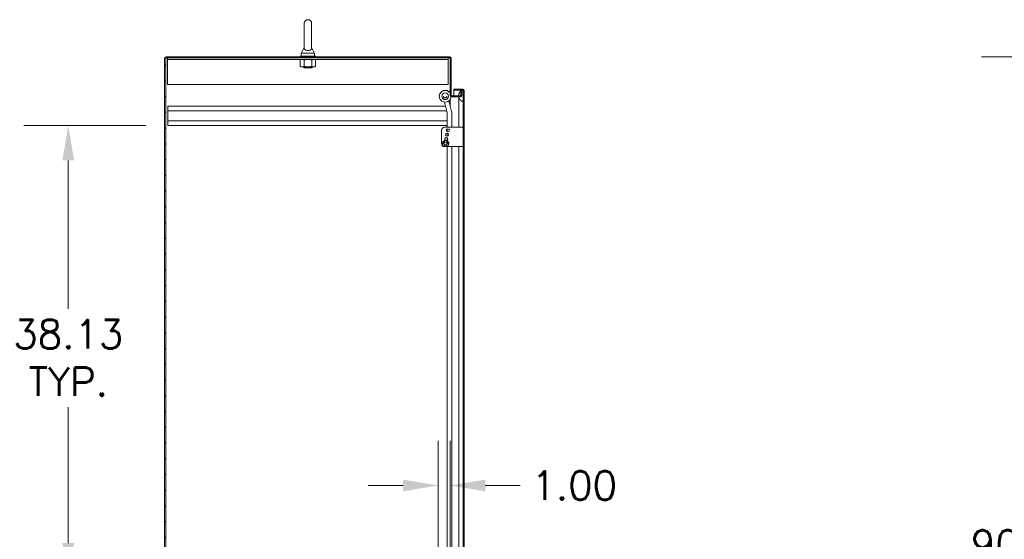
# Model space of a CAD drawing. Header units: inches. Extents: x 4 to 506, y 11 to 319.
# Tile 11 of 47: x 89 to 172, y 197 to 240. Entities that reach past the tile are written whole.
import ezdxf

# ---------------------------------------------------------------- set-up
doc = ezdxf.new("R2010")
doc.units = ezdxf.units.IN
doc.header["$LTSCALE"] = 30
doc.header["$MEASUREMENT"] = 0
for name, color, linetype, lineweight in [('Dimension (ANSI)', 7, 'Continuous', 5), ('Hatch (ANSI)', 7, 'Continuous', 5), ('Visible (ANSI)', 7, 'Continuous', 5)]:
    doc.layers.add(name, color=color, linetype=linetype, lineweight=lineweight)
doc.styles.add('ROMANS', font='romans.shx')
doc.dimstyles.new('Default (ANSI)', dxfattribs={"dimscale": 30, "dimtxt": 0.08, "dimasz": 0.098425, "dimexe": 0.125, "dimexo": 0.0625, "dimgap": 0.031496, "dimtad": 0, "dimtih": 1, "dimtoh": 1, "dimrnd": 1e-08, "dimzin": 0, "dimdsep": 46, "dimtxsty": 'ROMANS', "dimcen": 0.09, "dimdle": 0.393701, "dimclrd": 256, "dimclre": 256, "dimclrt": 256, "dimadec": 0, "dimazin": 0, "dimtfac": 1.25, "dimtofl": 0, "dimtmove": 0, "dimatfit": 3, "dimfxl": 0, "dimtolj": 1, "dimtzin": 0, "dimlwd": -1, "dimlwe": -1, "dimarcsym": 0})

# ---------------------------------------------------------------- blocks, each defined once
blk = doc.blocks.new('*D11')
at = {"layer": 'Defpoints', "color": 0}
for p in [(194.559, 237.255), (173.767, 147.13), (194.559, 147.13)]:
    blk.add_point(p, dxfattribs=at)
at = {"layer": 'Dimension (ANSI)'}
for p, q in [((192.684, 237.255), (170.017, 237.255)), ((173.767, 234.302), (173.767, 198.337)), ((173.767, 150.082), (173.767, 186.047)), ((192.684, 147.13), (170.017, 147.13))]:
    blk.add_line(p, q, dxfattribs=at)
for points in [[(173.275, 234.302), (174.259, 234.302), (173.767, 237.255)], [(173.275, 150.082), (174.259, 150.082), (173.767, 147.13)]]:
    blk.add_solid(points, dxfattribs=at)
at = {"layer": 'Dimension (ANSI)', "insert": (173.767, 192.192), "char_height": 2.4, "attachment_point": 5, "style": 'ROMANS'}
blk.add_mtext('\\A1;90.13\\PTUB\\PHEIGHT', dxfattribs=at)
blk = doc.blocks.new('*D20')
at = {"layer": 'Defpoints', "color": 0}
for p in [(93.147, 231.47), (101.543, 231.47), (101.543, 193.345)]:
    blk.add_point(p, dxfattribs=at)
at = {"layer": 'Dimension (ANSI)'}
for p, q in [((99.668, 231.47), (89.397, 231.47)), ((93.147, 228.517), (93.147, 216.03)), ((93.147, 196.297), (93.147, 207.74)), ((99.668, 193.345), (89.397, 193.345))]:
    blk.add_line(p, q, dxfattribs=at)
for points in [[(92.655, 228.517), (93.64, 228.517), (93.147, 231.47)], [(92.655, 196.297), (93.64, 196.297), (93.147, 193.345)]]:
    blk.add_solid(points, dxfattribs=at)
at = {"layer": 'Dimension (ANSI)', "insert": (93.147, 211.885), "char_height": 2.4, "attachment_point": 5, "style": 'ROMANS'}
blk.add_mtext('\\A1;38.13\\PTYP.', dxfattribs=at)
blk = doc.blocks.new('*D24')
at = {"layer": 'Defpoints', "color": 0}
for p in [(125.293, 201.148), (124.293, 193.73), (125.293, 154.38)]:
    blk.add_point(p, dxfattribs=at)
at = {"layer": 'Dimension (ANSI)'}
for p, q in [((124.293, 195.605), (124.293, 204.898)), ((125.293, 156.255), (125.293, 204.898)), ((121.34, 201.148), (118.388, 201.148)), ((128.246, 201.148), (131.199, 201.148))]:
    blk.add_line(p, q, dxfattribs=at)
for points in [[(121.34, 201.64), (121.34, 200.656), (124.293, 201.148)], [(128.246, 201.64), (128.246, 200.656), (125.293, 201.148)]]:
    blk.add_solid(points, dxfattribs=at)
at = {"layer": 'Dimension (ANSI)', "insert": (132.143, 202.348), "char_height": 2.4, "attachment_point": 1, "style": 'ROMANS'}
blk.add_mtext('\\A1;1.00', dxfattribs=at)

msp = doc.modelspace()

# ---------------------------------------------------------------- hatches: boundary and pattern name
at = {"layer": 'Hatch (ANSI)'}
h = msp.add_hatch(dxfattribs=at)
h.set_pattern_fill('ANSI31', color=256, scale=7.5, style=0)
h.paths.add_polyline_path([(101.3554, 237.1609), (101.2617, 237.1609), (101.2617, 147.2233), (101.3554, 147.2233)])
h = msp.add_hatch(dxfattribs=at)
h.set_pattern_fill('ANSI31', color=256, scale=30, angle=75, style=0)
edge = h.paths.add_edge_path()
edge.add_line((125.6135, 234.444), (126.2698, 234.444))
edge.add_line((126.2698, 234.444), (126.3259, 234.444))
edge.add_line((126.3259, 234.444), (126.3636, 234.444))
edge.add_ellipse((126.3636, 234.4127), major_axis=(0, 0.0312), ratio=1, start_angle=270, end_angle=360, ccw=False)
edge.add_line((126.3948, 234.4127), (126.3948, 234.3502))
edge.add_line((126.3948, 234.3502), (126.3948, 233.6002))
edge.add_line((126.3948, 233.6002), (126.3948, 154.8502))
edge.add_line((126.3948, 154.8502), (126.3948, 154.1002))
edge.add_line((126.3948, 154.1002), (126.3948, 154.0376))
edge.add_ellipse((126.3636, 154.0376), major_axis=(0.0313, 0), ratio=1, start_angle=270, end_angle=360, ccw=False)
edge.add_line((126.3636, 154.0064), (126.3256, 154.0064))
edge.add_line((126.3256, 154.0064), (126.2701, 154.0064))
edge.add_line((126.2701, 154.0064), (125.6135, 154.0064))
edge.add_line((125.6135, 154.0064), (125.6135, 153.9127))
edge.add_line((125.6135, 153.9127), (126.3636, 153.9127))
edge.add_ellipse((126.3636, 154.0376), major_axis=(0, -0.125), ratio=1, start_angle=0, end_angle=90)
edge.add_line((126.4885, 154.0376), (126.4885, 234.4127))
edge.add_ellipse((126.3636, 234.4127), major_axis=(0.1249, 0), ratio=1, start_angle=0, end_angle=90)
edge.add_line((126.3636, 234.5377), (125.6135, 234.5377))
edge.add_line((125.6135, 234.5377), (125.6135, 234.444))
h = msp.add_hatch(dxfattribs=at)
h.set_pattern_fill('ANSI31', color=256, scale=30, angle=-15, style=0)
edge = h.paths.add_edge_path()
edge.add_spline(control_points=[(126.2698, 154.944), (126.2502, 154.9376), (126.2313, 154.9259), (126.1939, 154.8972), (126.1743, 154.8775), (126.1194, 154.8132), (126.0827, 154.7542), (126.0395, 154.6392), (126.0227, 154.5781), (126.0201, 154.5046)], knot_values=[-2.2571609, -2.2571609, -2.2571609, -2.2571609, -1.9421555, -1.9421555, -1.5382838, -1.5382838, -0.6602481, -0.6602481, -0.0760582, -0.0760582, -0.0760582, -0.0760582], degree=3, periodic=0)
edge.add_line((126.0201, 154.5046), (126.293, 154.5046))
edge.add_line((126.293, 154.5046), (126.293, 154.4109))
edge.add_line((126.293, 154.4109), (126.0246, 154.4109))
edge.add_spline(control_points=[(126.0246, 154.4109), (126.0308, 154.3641), (126.0426, 154.3183), (126.0835, 154.2098), (126.1163, 154.1535), (126.1733, 154.078), (126.1997, 154.0502), (126.2393, 154.0208), (126.2542, 154.0119), (126.2698, 154.0065)], knot_values=[-0.9430852, -0.9430852, -0.9430852, -0.9430852, -0.7120009, -0.7120009, -0.3751501, -0.3751501, -0.1257788, -0.1257788, 0, 0, 0, 0], degree=3, periodic=0)
edge.add_spline(control_points=[(126.2698, 154.0065), (126.2699, 154.0065), (126.27, 154.0064), (126.2701, 154.0064)], knot_values=[-0.4962532, -0.4962532, -0.4962532, -0.4962532, -0.4953667, -0.4953667, -0.4953667, -0.4953667], degree=3, periodic=0)
edge.add_spline(control_points=[(126.2701, 154.0064), (126.2765, 154.0042), (126.283, 154.0026), (126.2959, 154.001), (126.3022, 154.001), (126.3144, 154.0026), (126.3202, 154.0041), (126.3256, 154.0064)], knot_values=[-0.4953667, -0.4953667, -0.4953667, -0.4953667, -0.4372195, -0.4372195, -0.3825643, -0.3825643, -0.3303998, -0.3303998, -0.3303998, -0.3303998], degree=3, periodic=0)
edge.add_spline(control_points=[(126.3256, 154.0064), (126.3286, 154.0076), (126.3315, 154.0091), (126.3449, 154.0169), (126.3538, 154.0255), (126.3754, 154.053), (126.3862, 154.076), (126.3948, 154.1002)], knot_values=[-0.3303998, -0.3303998, -0.3303998, -0.3303998, -0.3022453, -0.3022453, -0.195919, -0.195919, 0, 0, 0, 0], degree=3, periodic=0)
edge.add_line((126.3948, 154.1002), (126.3948, 154.8502))
edge.add_spline(control_points=[(126.3948, 154.8502), (126.3898, 154.8648), (126.3837, 154.8796), (126.3704, 154.9042), (126.3631, 154.915), (126.3476, 154.9313), (126.3399, 154.9375), (126.3227, 154.946), (126.3138, 154.9484), (126.2927, 154.9497), (126.281, 154.9477), (126.2698, 154.944)], knot_values=[-0.4494753, -0.4494753, -0.4494753, -0.4494753, -0.3321231, -0.3321231, -0.2359747, -0.2359747, -0.1608287, -0.1608287, -0.089664, -0.089664, 0, 0, 0, 0], degree=3, periodic=0)
edge = h.paths.add_edge_path()
edge.add_spline(control_points=[(126.0198, 233.9752), (126.0198, 233.9746), (126.0198, 233.9739), (126.0198, 233.9733)], knot_values=[-1.0427391, -1.0427391, -1.0427391, -1.0427391, -1.0395861, -1.0395861, -1.0395861, -1.0395861], degree=3, periodic=0)
edge.add_line((126.0198, 233.9733), (126.1681, 233.9733))
edge.add_ellipse((126.1681, 234.0045), major_axis=(0.0312, 0), ratio=1, start_angle=270, end_angle=360)
edge.add_line((126.1993, 234.0045), (126.1993, 234.3796))
edge.add_line((126.1993, 234.3796), (126.293, 234.3796))
edge.add_line((126.293, 234.3796), (126.293, 234.0045))
edge.add_ellipse((126.1681, 234.0045), major_axis=(0, -0.1249), ratio=1, start_angle=0, end_angle=90, ccw=False)
edge.add_line((126.1681, 233.8796), (126.0265, 233.8796))
edge.add_spline(control_points=[(126.0265, 233.8796), (126.0319, 233.8451), (126.0405, 233.8112), (126.0744, 233.7145), (126.1059, 233.6592), (126.1657, 233.5806), (126.1945, 233.5516), (126.2368, 233.5214), (126.253, 233.512), (126.2698, 233.5065)], knot_values=[-0.8885294, -0.8885294, -0.8885294, -0.8885294, -0.7197579, -0.7197579, -0.3955238, -0.3955238, -0.1347707, -0.1347707, 0, 0, 0, 0], degree=3, periodic=0)
edge.add_spline(control_points=[(126.2698, 233.5065), (126.2766, 233.5043), (126.2835, 233.5027), (126.297, 233.5012), (126.3035, 233.5012), (126.3192, 233.5034), (126.3279, 233.5065), (126.3464, 233.5176), (126.3552, 233.5262), (126.374, 233.5508), (126.3849, 233.5715), (126.3948, 233.6002)], knot_values=[-0.6647416, -0.6647416, -0.6647416, -0.6647416, -0.5774144, -0.5774144, -0.4971613, -0.4971613, -0.3816552, -0.3816552, -0.2317188, -0.2317188, 0, 0, 0, 0], degree=3, periodic=0)
edge.add_line((126.3948, 233.6002), (126.3948, 234.3502))
edge.add_spline(control_points=[(126.3948, 234.3502), (126.3896, 234.3651), (126.3832, 234.3801), (126.3693, 234.405), (126.3618, 234.416), (126.3458, 234.4322), (126.338, 234.4383), (126.328, 234.4431), (126.327, 234.4435), (126.3259, 234.444)], knot_values=[-0.4489058, -0.4489058, -0.4489058, -0.4489058, -0.3290151, -0.3290151, -0.2310988, -0.2310988, -0.1559399, -0.1559399, -0.1468565, -0.1468565, -0.1468565, -0.1468565], degree=3, periodic=0)
edge.add_spline(control_points=[(126.3259, 234.444), (126.3185, 234.4471), (126.3109, 234.4488), (126.2916, 234.4498), (126.2805, 234.4477), (126.2698, 234.444)], knot_values=[-0.1468565, -0.1468565, -0.1468565, -0.1468565, -0.085923, -0.085923, 0, 0, 0, 0], degree=3, periodic=0)
edge.add_spline(control_points=[(126.2698, 234.444), (126.2509, 234.4374), (126.2328, 234.4256), (126.1971, 234.3967), (126.1783, 234.3768), (126.1259, 234.3128), (126.0894, 234.2533), (126.0433, 234.136), (126.0213, 234.064), (126.0198, 233.9752)], knot_values=[-2.3914218, -2.3914218, -2.3914218, -2.3914218, -2.0558457, -2.0558457, -1.6231424, -1.6231424, -0.6762108, -0.6762108, 0, 0, 0, 0], degree=3, periodic=0)

# ---------------------------------------------------------------- linework, layer by layer
at = {"layer": 'Visible (ANSI)'}
for p, q in [((113.0142, 240.0671), (113.0142, 238.0071)), ((113.6342, 238.0071), (113.6342, 240.0671)), ((113.0142, 238.0071), (112.7642, 237.5671)), ((113.6342, 238.0071), (113.8842, 237.5671)), ((101.3554, 237.1609), (101.2617, 237.1609)), ((101.2617, 237.1609), (101.2617, 147.2233)), ((125.2618, 237.2546), (101.3554, 237.2546)), ((101.3554, 237.1609), (101.3554, 237.2546)), ((101.3554, 147.2233), (101.3554, 237.1609)), ((125.2618, 237.1609), (101.3554, 237.1609)), ((101.5117, 237.0359), (101.5117, 237.1609)), ((113.9492, 237.3171), (112.6992, 237.3171)), ((112.6992, 237.3171), (112.6992, 237.2546)), ((112.7642, 237.5671), (113.8842, 237.5671)), ((112.7642, 237.5671), (112.7642, 237.3171)), ((113.8842, 237.5671), (113.8842, 237.3171)), ((113.9492, 237.3171), (113.9492, 237.2546)), ((125.1367, 237.0359), (125.1367, 237.1609)), ((125.293, 234.0045), (125.293, 237.1296)), ((125.3867, 234.0045), (125.3867, 237.1296)), ((101.5117, 237.0359), (125.1367, 237.0359)), ((101.5117, 237.0359), (101.5117, 237.0203)), ((101.5117, 237.0203), (101.5117, 234.9109)), ((112.7617, 237.0359), (112.6747, 236.9856)), ((112.6747, 236.9856), (112.6747, 236.4451)), ((112.7617, 236.3949), (112.6747, 236.4451)), ((112.7617, 236.3949), (112.8371, 236.3949)), ((112.8371, 236.3949), (113.3242, 236.3949)), ((112.9492, 236.3949), (112.9492, 236.3908)), ((113.6992, 236.3908), (112.9492, 236.3908)), ((113.0093, 236.3596), (112.9492, 236.3908)), ((113.0093, 236.3346), (112.9756, 236.3171)), ((113.6728, 236.3171), (112.9756, 236.3171)), ((112.9995, 236.9856), (112.9995, 236.4451)), ((113.3242, 236.3949), (113.8114, 236.3949)), ((113.6392, 236.3596), (113.6992, 236.3908)), ((113.6392, 236.3346), (113.6728, 236.3171)), ((113.649, 236.9856), (113.649, 236.4451)), ((113.6992, 236.3949), (113.6992, 236.3908)), ((113.8114, 236.3949), (113.8867, 236.3949)), ((113.8867, 237.0359), (113.9737, 236.9856)), ((113.8867, 236.3949), (113.9737, 236.4451)), ((113.9737, 236.9856), (113.9737, 236.4451)), ((125.1367, 237.0359), (125.1367, 237.0203)), ((125.1367, 234.9109), (125.1367, 237.0203)), ((101.5117, 234.9109), (125.1367, 234.9109)), ((124.3763, 233.9286), (124.3763, 233.9289)), ((124.3763, 233.9275), (124.3763, 233.9278)), ((124.5951, 233.9274), (124.5951, 233.9274)), ((124.7357, 233.9273), (124.7357, 233.9272)), ((125.0169, 233.9273), (125.0169, 233.9272)), ((125.1576, 233.9274), (125.1576, 233.9274)), ((125.293, 234.0045), (125.3867, 234.0045)), ((125.418, 233.8796), (125.374, 233.8796)), ((125.418, 233.9733), (126.1681, 233.9733)), ((126.1681, 233.8796), (125.418, 233.8796)), ((126.3636, 234.5377), (125.6135, 234.5377)), ((125.6135, 234.5377), (125.6135, 234.444)), ((125.6135, 234.444), (126.3636, 234.444)), ((126.246, 234.4329), (125.6135, 234.4329)), ((125.6135, 234.4329), (125.6135, 233.9733)), ((126.0197, 233.4752), (126.0197, 233.8796)), ((126.1993, 234.3796), (126.1993, 234.0045)), ((126.1993, 234.3796), (126.293, 234.3796)), ((126.293, 234.0045), (126.293, 234.3796)), ((126.3636, 234.4329), (126.3442, 234.4329)), ((126.3948, 234.4127), (126.3948, 154.0376)), ((126.3948, 233.6002), (126.3948, 234.3502)), ((126.4885, 154.0376), (126.4885, 234.4127)), ((101.543, 233.0946), (124.9044, 233.0946)), ((101.543, 232.7096), (101.543, 233.0946)), ((124.8142, 233.4314), (125.055, 232.5328)), ((125.1785, 233.5291), (125.4191, 232.631)), ((125.293, 233.1016), (125.293, 233.6512)), ((126.0197, 231.319), (126.0197, 233.4752)), ((101.543, 232.7096), (101.543, 231.8546)), ((101.543, 232.7096), (125.0076, 232.7096)), ((125.0584, 232.5069), (125.0584, 231.319)), ((125.4354, 232.5069), (125.4354, 232.5076)), ((125.4354, 231.319), (125.4354, 232.5069)), ((101.543, 231.8546), (125.0584, 231.8546)), ((101.543, 231.4696), (101.543, 231.8546)), ((101.543, 231.4696), (125.0584, 231.4696)), ((124.8148, 231.319), (126.2698, 231.319)), ((126.3948, 231.319), (126.2698, 231.319)), ((124.5648, 229.939), (124.5648, 231.069)), ((125.0584, 231.1883), (125.0584, 230.9397)), ((125.0584, 230.8183), (125.0584, 230.5597)), ((124.7876, 229.9348), (124.7141, 229.908)), ((124.7923, 229.701), (124.8308, 229.8446)), ((126.2698, 229.689), (124.8148, 229.689)), ((124.834, 230.1103), (124.8558, 230.0502)), ((124.9688, 230.0502), (124.9907, 230.1103)), ((124.9939, 229.8446), (125.0323, 229.701)), ((125.1105, 229.908), (125.037, 229.9348)), ((125.0584, 230.4149), (125.0584, 230.2131)), ((125.0584, 229.689), (125.0584, 194.7569)), ((125.4354, 195.4969), (125.4354, 229.689)), ((126.0197, 194.5902), (126.0197, 229.689)), ((126.2698, 229.689), (126.3948, 229.689))]:
    msp.add_line(p, q, dxfattribs=at)
for centre, radius in [((124.8763, 233.9274), 0.2812), ((125.0373, 230.689), 0.131), ((125.0998, 231.064), 0.131), ((124.9123, 229.939), 0.1247)]:
    msp.add_circle(centre, radius, dxfattribs=at)
for centre, radius, start, end in [((113.3242, 240.0671), 0.31, 0, 180), ((125.2618, 237.1296), 0.1249, 0, 90), ((125.2618, 237.1296), 0.0312, 0, 90), ((113.0027, 236.3471), 0.0141, 297.5, 62.5), ((113.6457, 236.3471), 0.0141, 117.5, 242.5), ((125.418, 234.0045), 0.1249, 180, 270), ((125.418, 234.0045), 0.0312, 180, 270), ((126.1681, 234.0045), 0.1249, 270, 0), ((126.1681, 234.0045), 0.0312, 270, 0), ((126.3636, 234.4127), 0.1249, 0, 90), ((126.3636, 234.4127), 0.0312, 0, 90), ((124.8148, 231.069), 0.25, 90, 180), ((124.9748, 230.314), 0.131, 284.991734, 236.083621), ((124.8148, 229.939), 0.25, 180, 270), ((124.9123, 229.939), 0.2665, 296.761741, 243.238259), ((124.7055, 229.9315), 0.025, 172.862802, 290), ((124.9447, 229.9015), 0.266, 123.832008, 172.862802), ((124.9123, 229.939), 0.131, 116.586656, 182.83712), ((124.8105, 230.1017), 0.025, 20, 123.832008), ((124.9123, 229.939), 0.131, 230.500395, 309.499605), ((124.9123, 229.939), 0.131, 357.16288, 63.413344), ((125.0141, 230.1017), 0.025, 56.167992, 160), ((124.88, 229.9015), 0.266, 7.137198, 56.167992), ((125.1191, 229.9315), 0.025, 250, 7.137198)]:
    msp.add_arc(centre, radius, start, end, dxfattribs=at)
for centre, major_axis, ratio, start_param, end_param in [((124.8763, 233.9275), (0.4167, 0.2763), 0.9999997, 0, 5.6172223), ((124.8763, 233.9286), (0.4167, 0.2763), 0.9999997, 0, 2.5569094), ((124.8763, 233.9289), (0.4167, 0.2763), 0.9999997, 0, 2.5561122), ((124.8763, 233.9278), (0.4167, 0.2763), 0.9999997, 0, 2.5561122), ((124.8763, 233.9274), (-0.2813, 0), 0.9999992, 3.1415927, 6.2831853)]:
    msp.add_ellipse(centre, major_axis=major_axis, ratio=ratio, start_param=start_param, end_param=end_param, dxfattribs=at)
for points, knots in [([(113.6342, 238.0071), (113.6342, 238.0071), (113.6342, 238.0055), (113.634, 237.9958), (113.6334, 237.9831), (113.6264, 237.9441), (113.6146, 237.907), (113.5619, 237.8477), (113.5353, 237.828), (113.4781, 237.7991), (113.4472, 237.7884), (113.3823, 237.7751), (113.35, 237.7721), (113.2858, 237.773), (113.2552, 237.7768), (113.196, 237.7902), (113.1686, 237.8002), (113.116, 237.8265), (113.0928, 237.8435), (113.051, 237.8853), (113.0357, 237.9111), (113.0155, 237.966), (113.0145, 237.9929), (113.0142, 238.0056), (113.0142, 238.0071), (113.0142, 238.0071)], [0.9142381, 0.9142381, 0.9142381, 0.9142381, 0.9520549, 0.9520549, 1.0311037, 1.0311037, 1.1787345, 1.1787345, 1.276263, 1.276263, 1.362415, 1.362415, 1.4398265, 1.4398265, 1.5142017, 1.5142017, 1.5926848, 1.5926848, 1.6852455, 1.6852455, 1.8026878, 1.8026878, 1.9462224, 1.9462224, 1.9858069, 1.9858069, 1.9858069, 1.9858069]), ([(125.0169, 233.9272), (125.0169, 233.9122), (125.0145, 233.8972), (125.0051, 233.8687), (124.9981, 233.8552), (124.9801, 233.8312), (124.9692, 233.8206), (124.9447, 233.8034), (124.931, 233.7968), (124.9023, 233.7882), (124.8872, 233.7862), (124.8572, 233.7871), (124.8423, 233.7899), (124.8141, 233.8002), (124.8008, 233.8076), (124.7773, 233.8262), (124.767, 233.8374), (124.7506, 233.8625), (124.7443, 233.8763), (124.7373, 233.9027), (124.7357, 233.9149), (124.7357, 233.9272)], [3.8213534, 3.8213534, 3.8213534, 3.8213534, 4.1413533, 4.1413533, 4.4613533, 4.4613533, 4.7813532, 4.7813532, 5.1013533, 5.1013533, 5.4213533, 5.4213533, 5.7413534, 5.7413534, 6.0613535, 6.0613535, 6.3813536, 6.3813536, 6.7013535, 6.7013535, 6.9629461, 6.9629461, 6.9629461, 6.9629461]), ([(126.2698, 234.444), (126.2509, 234.4374), (126.2328, 234.4256), (126.1971, 234.3967), (126.1783, 234.3768), (126.1259, 234.3128), (126.0894, 234.2533), (126.0433, 234.136), (126.0213, 234.064), (126.0198, 233.9752)], [-2.3914218, -2.3914218, -2.3914218, -2.3914218, -2.0558457, -2.0558457, -1.6231424, -1.6231424, -0.6762108, -0.6762108, 0, 0, 0, 0]), ([(126.0265, 233.8796), (126.0319, 233.8451), (126.0405, 233.8112), (126.0744, 233.7145), (126.1059, 233.6592), (126.1657, 233.5806), (126.1945, 233.5516), (126.2368, 233.5214), (126.253, 233.512), (126.2698, 233.5065)], [-0.8885294, -0.8885294, -0.8885294, -0.8885294, -0.71975792, -0.71975792, -0.39552384, -0.39552384, -0.13477068, -0.13477068, 0, 0, 0, 0]), ([(126.3948, 234.3502), (126.3896, 234.3651), (126.3832, 234.3801), (126.3693, 234.405), (126.3618, 234.416), (126.3458, 234.4322), (126.338, 234.4383), (126.3208, 234.4465), (126.3121, 234.4487), (126.2916, 234.4498), (126.2805, 234.4477), (126.2698, 234.444)], [-0.44890583, -0.44890583, -0.44890583, -0.44890583, -0.32901514, -0.32901514, -0.23109884, -0.23109884, -0.15593989, -0.15593989, -0.08592304, -0.08592304, 0, 0, 0, 0]), ([(126.3948, 234.4127), (126.3948, 234.4191), (126.3817, 234.4255), (126.3663, 234.4318), (126.3654, 234.4322), (126.3645, 234.4326), (126.3636, 234.4329)], [0, 0, 0, 0, 1.4834748, 1.4834748, 1.4834748, 1.5707963, 1.5707963, 1.5707963, 1.5707963]), ([(126.2698, 233.5065), (126.2766, 233.5043), (126.2835, 233.5027), (126.297, 233.5012), (126.3035, 233.5012), (126.3192, 233.5034), (126.3279, 233.5065), (126.3464, 233.5176), (126.3552, 233.5262), (126.374, 233.5508), (126.3849, 233.5715), (126.3948, 233.6002)], [-0.66474161, -0.66474161, -0.66474161, -0.66474161, -0.57741441, -0.57741441, -0.49716126, -0.49716126, -0.38165516, -0.38165516, -0.23171884, -0.23171884, 0, 0, 0, 0]), ([(125.055, 232.5328), (125.0554, 232.5311), (125.0558, 232.5294), (125.0566, 232.526), (125.0569, 232.5243), (125.0574, 232.5208), (125.0576, 232.5191), (125.058, 232.5156), (125.0582, 232.5139), (125.0583, 232.5104), (125.0584, 232.5086), (125.0584, 232.5069)], [4.45058959, 4.45058959, 4.45058959, 4.45058959, 4.50294947, 4.50294947, 4.55530935, 4.55530935, 4.60766923, 4.60766923, 4.6600291, 4.6600291, 4.71238898, 4.71238898, 4.71238898, 4.71238898]), ([(125.4191, 232.631), (125.4213, 232.623), (125.4232, 232.6149), (125.4267, 232.5986), (125.4282, 232.5904), (125.4308, 232.574), (125.4319, 232.5657), (125.4336, 232.5491), (125.4343, 232.5408), (125.4352, 232.5242), (125.4354, 232.5159), (125.4354, 232.5076)], [4.45058959, 4.45058959, 4.45058959, 4.45058959, 4.50294947, 4.50294947, 4.55530935, 4.55530935, 4.60766923, 4.60766923, 4.6600291, 4.6600291, 4.71238898, 4.71238898, 4.71238898, 4.71238898])]:
    msp.add_open_spline(points, degree=3, knots=knots, dxfattribs=at)
for points in [[(112.8371, 237.0359), (112.7617, 237.0359), (112.6747, 236.9856)], [(112.6747, 236.4451), (112.7617, 236.3949), (112.8371, 236.3949)], [(112.9995, 236.9856), (112.9124, 237.0359), (112.8371, 237.0359)], [(112.8371, 236.3949), (112.9124, 236.3949), (112.9995, 236.4451)], [(113.3242, 237.0359), (113.1735, 237.0359), (112.9995, 236.9856)], [(112.9995, 236.4451), (113.1735, 236.3949), (113.3242, 236.3949)], [(113.649, 236.9856), (113.4749, 237.0359), (113.3242, 237.0359)], [(113.3242, 236.3949), (113.4749, 236.3949), (113.649, 236.4451)], [(113.8114, 237.0359), (113.736, 237.0359), (113.649, 236.9856)], [(113.649, 236.4451), (113.736, 236.3949), (113.8114, 236.3949)], [(113.9737, 236.9856), (113.8867, 237.0359), (113.8114, 237.0359)], [(113.8114, 236.3949), (113.8867, 236.3949), (113.9737, 236.4451)]]:
    msp.add_rational_spline(points, [1, 1.0379548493, 1], degree=2, dxfattribs=at)
for points in [[(126.0198, 233.9752), (126.0198, 233.9746), (126.0198, 233.9739), (126.0198, 233.9733)], [(126.3894, 234.4303), (126.3809, 234.4312), (126.3723, 234.4321), (126.3636, 234.4329)]]:
    msp.add_open_spline(points, degree=3, dxfattribs=at)

# ---------------------------------------------------------------- dimensions: what is measured, and where the dimension line sits
at = {"layer": 'Dimension (ANSI)'}
for base, p1, p2, text, picture, middle in [((173.7672738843, 147.1295716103), (194.5586496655, 237.2545716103), (194.5586496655, 147.1295716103), '<>\\PTUB\\PHEIGHT', '*D11', (173.7672738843, 192.1920716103)), ((93.1474993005, 231.4695716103), (101.5430252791, 193.3445716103), (101.5430252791, 231.4695716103), '<>\\PTYP.', '*D20', (93.1474993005, 211.8848942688))]:
    dim = msp.add_linear_dim(base=base, p1=p1, p2=p2, angle=90, text=text, dimstyle='Default (ANSI)', override={"dimdec": 2, "dimtp": 0, "dimtm": 0, "dimtdec": 2, "dimatfit": 1}, dxfattribs=at)
    dim.commit()
    dim.dimension.update_dxf_attribs({"geometry": picture, "text_midpoint": middle, "dimtype": 160})
dim = msp.add_linear_dim(base=(125.293, 201.1481), p1=(124.293, 193.7296), p2=(125.293, 154.3796), angle=180, dimstyle='Default (ANSI)', override={"dimtih": 0, "dimtoh": 0, "dimdec": 2, "dimtp": 0, "dimtm": 0, "dimtdec": 2, "dimatfit": 1}, dxfattribs=at)
dim.commit()
dim.dimension.update_dxf_attribs({"geometry": '*D24', "text_midpoint": (135.6291, 201.1481), "dimtype": 160})

doc.saveas('drawing.dxf')
